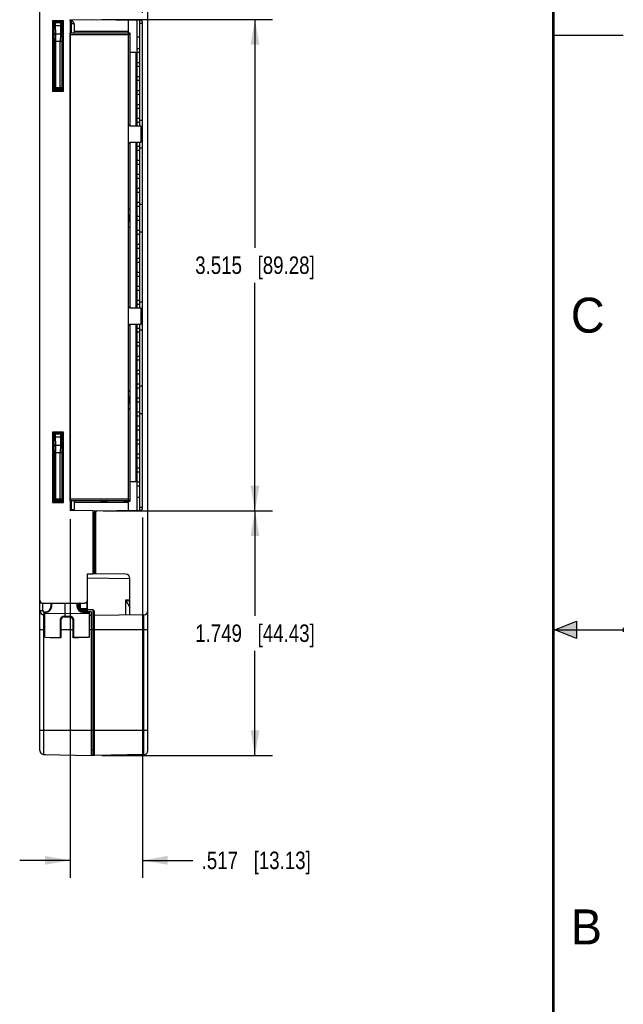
# Model space of a CAD drawing. Header units: inches. Extents: x 0 to 22, y 0 to 17.
# Tile 30 of 31: x 17.7 to 22, y 5.8 to 12.9. Entities that reach past the tile are written whole.
import ezdxf

# ---------------------------------------------------------------- set-up
doc = ezdxf.new("R2010")
doc.units = ezdxf.units.IN
doc.header["$LTSCALE"] = 1.21
doc.header["$MEASUREMENT"] = 0
doc.layers.get('0').update_dxf_attribs({"linetype": 'CONTINUOUS'})
for name, color, linetype in [('02___PRT_ALL_AXES', 7, 'CONTINUOUS'), ('DIMENSIONS', 7, 'CONTINUOUS'), ('ECAD_765624_01_417_284258_2_54M', 7, 'CONTINUOUS')]:
    doc.layers.add(name, color=color, linetype=linetype)
doc.styles.get("Standard").update_dxf_attribs({"font": 'txt', "width": 0.8})
doc.styles.add('TEXTSTYLE_2', font='txt')
doc.dimstyles.new('DIMSTYLE_1', dxfattribs={"dimtxt": 0.125, "dimasz": 0.18, "dimexe": 0.125, "dimexo": 0.0625, "dimgap": 0.0625, "dimtad": 0, "dimtih": 1, "dimtoh": 1, "dimdec": 3, "dimzin": 4, "dimdsep": 46, "dimtxsty": 'STANDARD', "dimblk": '_FILLED', "dimblk1": '_FILLED', "dimblk2": '_FILLED', "dimcen": 0.09, "dimadec": 0, "dimazin": 0, "dimtp": 0.001, "dimtm": 0.001, "dimtfac": 1, "dimtdec": 3, "dimtofl": 0, "dimtmove": 0, "dimatfit": 3, "dimldrblk": '_FILLED', "dimfxl": 1, "dimtolj": 1, "dimtzin": 4, "dimarcsym": 0})

# ---------------------------------------------------------------- blocks, each defined once
blk = doc.blocks.new('_FILLED')
at = {"color": 0, "linetype": 'BYBLOCK'}
blk.add_solid([(0, 0), (-1, 0.174), (-1, -0.174)], dxfattribs=at)
blk = doc.blocks.new('*D6')
at = {"layer": 'DIMENSIONS', "color": 2, "linetype": 'CONTINUOUS'}
for p, q in [((18.5616, 9.3034), (18.5616, 6.7259)), ((18.0446, 9.2903), (18.0446, 6.7259)), ((18.0446, 6.8509), (17.6846, 6.8509)), ((18.5616, 6.8509), (18.9226, 6.8509))]:
    blk.add_line(p, q, dxfattribs=at)
at = {"layer": 'DIMENSIONS', "color": 2, "linetype": 'CONTINUOUS', "xscale": 0.18, "yscale": 0.18, "zscale": 0.18}
blk.add_blockref('_FILLED', (18.0446, 6.8509), dxfattribs=at)
at = {"layer": 'DIMENSIONS', "color": 2, "linetype": 'CONTINUOUS', "xscale": 0.18, "yscale": 0.18, "zscale": 0.18, "rotation": 180}
blk.add_blockref('_FILLED', (18.5616, 6.8509), dxfattribs=at)
at = {"layer": 'DIMENSIONS', "color": 2, "linetype": 'CONTINUOUS', "insert": (18.9851, 6.9134), "char_height": 0.125, "width": 1.225, "attachment_point": 1, "line_spacing_factor": 0.9}
blk.add_mtext('.517{\\Ftxt.shx;\\W1.000000;\\H0.125000; }[13.13]', dxfattribs=at)
blk = doc.blocks.new('*D7')
at = {"layer": 'DIMENSIONS', "color": 2, "linetype": 'CONTINUOUS'}
for p, q in [((18.2711, 12.8649), (19.4916, 12.8649)), ((19.3666, 12.8649), (19.3666, 11.2325)), ((19.3666, 9.3501), (19.3666, 10.9825)), ((18.2811, 9.3501), (19.4916, 9.3501))]:
    blk.add_line(p, q, dxfattribs=at)
at = {"layer": 'DIMENSIONS', "color": 2, "linetype": 'CONTINUOUS', "xscale": 0.18, "yscale": 0.18, "zscale": 0.18}
for p, rotation in [((19.3666, 12.8649), 90), ((19.3666, 9.3501), 270)]:
    blk.add_blockref('_FILLED', p, dxfattribs=dict(at, rotation=rotation))
at = {"layer": 'DIMENSIONS', "color": 2, "linetype": 'CONTINUOUS', "insert": (19.3666, 11.17), "char_height": 0.125, "width": 1.325, "attachment_point": 2, "line_spacing_factor": 0.9}
blk.add_mtext('3.515{\\Ftxt.shx;\\W1.000000;\\H0.125000; }[89.28]', dxfattribs=at)
blk = doc.blocks.new('*D8')
at = {"layer": 'DIMENSIONS', "color": 2, "linetype": 'CONTINUOUS'}
for p, q in [((18.2811, 9.3501), (19.4916, 9.3501)), ((19.3666, 9.3501), (19.3666, 8.6005)), ((19.3666, 7.6009), (19.3666, 8.3505)), ((18.2711, 7.6009), (19.4916, 7.6009))]:
    blk.add_line(p, q, dxfattribs=at)
at = {"layer": 'DIMENSIONS', "color": 2, "linetype": 'CONTINUOUS', "xscale": 0.18, "yscale": 0.18, "zscale": 0.18}
for p, rotation in [((19.3666, 9.3501), 90), ((19.3666, 7.6009), 270)]:
    blk.add_blockref('_FILLED', p, dxfattribs=dict(at, rotation=rotation))
at = {"layer": 'DIMENSIONS', "color": 2, "linetype": 'CONTINUOUS', "insert": (19.3666, 8.538), "char_height": 0.125, "width": 1.325, "attachment_point": 2, "line_spacing_factor": 0.9}
blk.add_mtext('1.749{\\Ftxt.shx;\\W1.000000;\\H0.125000; }[44.43]', dxfattribs=at)
blk = doc.blocks.new('*D11')
at = {"layer": 'DIMENSIONS', "color": 2, "linetype": 'CONTINUOUS'}
for p, q in [((18.5616, 12.9114), (18.5616, 14.4929)), ((18.6016, 13.6441), (18.6016, 14.4929)), ((18.5616, 14.3679), (18.2016, 14.3679)), ((18.6016, 14.3679), (18.9926, 14.3679))]:
    blk.add_line(p, q, dxfattribs=at)
at = {"layer": 'DIMENSIONS', "color": 2, "linetype": 'CONTINUOUS', "xscale": 0.18, "yscale": 0.18, "zscale": 0.18}
blk.add_blockref('_FILLED', (18.5616, 14.3679), dxfattribs=at)
at = {"layer": 'DIMENSIONS', "color": 2, "linetype": 'CONTINUOUS', "xscale": 0.18, "yscale": 0.18, "zscale": 0.18, "rotation": 180}
blk.add_blockref('_FILLED', (18.6016, 14.3679), dxfattribs=at)
at = {"layer": 'DIMENSIONS', "color": 2, "linetype": 'CONTINUOUS', "insert": (19.0551, 14.4304), "char_height": 0.125, "width": 1.125, "attachment_point": 1, "line_spacing_factor": 0.9}
blk.add_mtext('.040{\\Ftxt.shx;\\W1.000000;\\H0.125000; }[1.02]', dxfattribs=at)

msp = doc.modelspace()

# ---------------------------------------------------------------- hatches: boundary and pattern name
at = {"linetype": 'CONTINUOUS'}
msp.add_hatch(color=2, dxfattribs=at).paths.add_polyline_path([(21.6663, 8.5625), (21.6663, 8.4375), (21.51, 8.5)])

# ---------------------------------------------------------------- linework, layer by layer
at = {"color": 7, "linetype": 'CONTINUOUS'}
for p, q in [((17.8286, 7.637), (17.8286, 13.5818)), ((18.6016, 7.6373), (18.6016, 13.5816)), ((17.9187, 12.8563), (17.9187, 12.3521)), ((17.9985, 12.8563), (17.9187, 12.8563)), ((17.9287, 12.8363), (17.9187, 12.8563)), ((17.9387, 12.8463), (17.9187, 12.8563)), ((17.9287, 12.8363), (17.9287, 12.3721)), ((17.9304, 12.8329), (17.9287, 12.8363)), ((17.9404, 12.8429), (17.9387, 12.8463)), ((17.9785, 12.8463), (17.9387, 12.8463)), ((17.9404, 12.8429), (17.9768, 12.8429)), ((17.9421, 12.7628), (17.9411, 12.8212)), ((17.9411, 12.8212), (17.9761, 12.8212)), ((17.9761, 12.8212), (17.9751, 12.7628)), ((17.9785, 12.8463), (17.9768, 12.8429)), ((17.9985, 12.8563), (17.9785, 12.8463)), ((17.9885, 12.8363), (17.9868, 12.8329)), ((17.9985, 12.8563), (17.9885, 12.8363)), ((17.9885, 12.3721), (17.9885, 12.8363)), ((17.9985, 12.3521), (17.9985, 12.8563)), ((18.0446, 12.8621), (18.1986, 12.8647)), ((18.0446, 12.8621), (18.0446, 9.3528)), ((18.0536, 12.8534), (18.0446, 12.8534)), ((18.0736, 12.8334), (18.0446, 12.8334)), ((18.0532, 12.8334), (18.0532, 12.7679)), ((18.0534, 12.8488), (18.0533, 12.8394)), ((18.0536, 12.8534), (18.0534, 12.8488)), ((18.0543, 12.8534), (18.0536, 12.8534)), ((18.0736, 12.8334), (18.0736, 12.7679)), ((18.1986, 12.8651), (18.5518, 12.8589)), ((18.5246, 12.1009), (18.5246, 12.8594)), ((18.5426, 12.1009), (18.5426, 12.8591)), ((18.5426, 12.8389), (18.5616, 12.8389)), ((18.5616, 9.3659), (18.5616, 12.8489)), ((17.9321, 12.7539), (17.9311, 12.8122)), ((17.9323, 12.7094), (17.9321, 12.7539)), ((17.9421, 12.7628), (17.9751, 12.7628)), ((17.9423, 12.7094), (17.9421, 12.7628)), ((17.9751, 12.7628), (17.9748, 12.7094)), ((17.9851, 12.7539), (17.9848, 12.7094)), ((17.9861, 12.8122), (17.9851, 12.7539)), ((18.4626, 12.7541), (18.4744, 12.7659)), ((18.4744, 12.7659), (18.4626, 12.7659)), ((18.4744, 12.1009), (18.4744, 12.7659)), ((17.9323, 12.3794), (17.9323, 12.7094)), ((17.9323, 12.7094), (17.9848, 12.7094)), ((17.9423, 12.3694), (17.9423, 12.7094)), ((17.9748, 12.3694), (17.9748, 12.7094)), ((17.9848, 12.7094), (17.9848, 12.3794)), ((18.5426, 12.7386), (18.5246, 12.7386)), ((18.5138, 12.6281), (18.4744, 12.6281)), ((18.5138, 12.6281), (18.5138, 12.1009)), ((18.5426, 12.6555), (18.5246, 12.6555)), ((18.5246, 12.6299), (18.5426, 12.6299)), ((18.5426, 12.5555), (18.5246, 12.5555)), ((18.5246, 12.5299), (18.5426, 12.5299)), ((18.5426, 12.4555), (18.5246, 12.4555)), ((18.5246, 12.4299), (18.5426, 12.4299)), ((17.9187, 12.3521), (17.9287, 12.3721)), ((17.9187, 12.3521), (17.9387, 12.3621)), ((17.9187, 12.3521), (17.9985, 12.3521)), ((17.9287, 12.3721), (17.9323, 12.3794)), ((17.9323, 12.3793), (17.9323, 12.3794)), ((17.9323, 12.3794), (17.9848, 12.3794)), ((17.9327, 12.3768), (17.9323, 12.3793)), ((17.9337, 12.3744), (17.9327, 12.3768)), ((17.9387, 12.3621), (17.942, 12.3688)), ((17.9387, 12.3621), (17.9785, 12.3621)), ((17.9423, 12.3694), (17.9405, 12.3696)), ((17.9423, 12.3694), (17.9748, 12.3694)), ((17.9748, 12.3694), (17.9785, 12.3621)), ((17.9785, 12.3621), (17.9985, 12.3521)), ((17.9848, 12.3794), (17.9885, 12.3721)), ((17.9885, 12.3721), (17.9985, 12.3521)), ((18.5426, 12.3555), (18.5246, 12.3555)), ((18.5246, 12.3299), (18.5426, 12.3299)), ((18.5426, 12.2555), (18.5246, 12.2555)), ((18.5246, 12.2299), (18.5426, 12.2299)), ((18.0446, 12.1489), (18.0456, 12.1489)), ((18.0446, 12.1289), (18.0456, 12.1289)), ((18.5426, 12.1555), (18.5246, 12.1555)), ((18.5246, 12.1299), (18.5426, 12.1299)), ((18.5616, 12.1419), (18.5426, 12.1419)), ((18.0446, 12.1089), (18.0456, 12.1089)), ((18.4734, 12.1009), (18.4626, 12.1117)), ((18.5525, 12.1009), (18.4734, 12.1009)), ((18.5525, 11.9863), (18.5525, 12.1009)), ((18.0446, 11.9799), (18.0456, 11.9799)), ((18.4744, 11.9864), (18.4626, 11.9745)), ((18.4626, 11.9755), (18.4734, 11.9863)), ((18.4734, 11.9863), (18.5525, 11.9863)), ((18.4744, 11.3864), (18.4744, 11.9864)), ((18.5138, 11.9863), (18.5138, 10.8009)), ((18.5246, 10.8009), (18.5246, 11.9863)), ((18.5426, 10.8009), (18.5426, 11.9863)), ((18.0456, 11.9599), (18.0446, 11.9599)), ((18.0456, 11.9399), (18.0446, 11.9399)), ((18.5426, 11.9555), (18.5246, 11.9555)), ((18.5246, 11.9299), (18.5426, 11.9299)), ((18.5616, 11.9439), (18.5426, 11.9439)), ((18.5426, 11.8555), (18.5246, 11.8555)), ((18.5246, 11.8299), (18.5426, 11.8299)), ((18.5426, 11.7555), (18.5246, 11.7555)), ((18.5246, 11.7299), (18.5426, 11.7299)), ((18.5426, 11.6555), (18.5246, 11.6555)), ((18.5246, 11.6299), (18.5426, 11.6299)), ((18.5426, 11.5555), (18.5246, 11.5555)), ((18.0446, 11.5484), (18.0456, 11.5484)), ((18.0446, 11.5284), (18.0456, 11.5284)), ((18.0446, 11.5084), (18.0456, 11.5084)), ((18.4626, 11.5108), (18.4744, 11.499)), ((18.5246, 11.5299), (18.5426, 11.5299)), ((18.5616, 11.5419), (18.5426, 11.5419)), ((18.4705, 11.4639), (18.4626, 11.4685)), ((18.4626, 11.4168), (18.4705, 11.4214)), ((18.4705, 11.4214), (18.4705, 11.4639)), ((18.5426, 11.4555), (18.5246, 11.4555)), ((18.5246, 11.4299), (18.5426, 11.4299)), ((18.0446, 11.3799), (18.0456, 11.3799)), ((18.0456, 11.3599), (18.0446, 11.3599)), ((18.0456, 11.3399), (18.0446, 11.3399)), ((18.4744, 11.3864), (18.4626, 11.3745)), ((18.4744, 10.8009), (18.4744, 11.3864)), ((18.5426, 11.3555), (18.5246, 11.3555)), ((18.5616, 11.3439), (18.5426, 11.3439)), ((18.5246, 11.3299), (18.5426, 11.3299)), ((18.5426, 11.2555), (18.5246, 11.2555)), ((18.5246, 11.2299), (18.5426, 11.2299)), ((18.5426, 11.1555), (18.5246, 11.1555)), ((18.5246, 11.1299), (18.5426, 11.1299)), ((18.5426, 11.0555), (18.5246, 11.0555)), ((18.5246, 11.0299), (18.5426, 11.0299)), ((18.5426, 10.9555), (18.5246, 10.9555)), ((18.5246, 10.9299), (18.5426, 10.9299)), ((18.0446, 10.8489), (18.0456, 10.8489)), ((18.5426, 10.8555), (18.5246, 10.8555)), ((18.0446, 10.8289), (18.0456, 10.8289)), ((18.0446, 10.8089), (18.0456, 10.8089)), ((18.4734, 10.8009), (18.4626, 10.8117)), ((18.5525, 10.8009), (18.4734, 10.8009)), ((18.5246, 10.8299), (18.5426, 10.8299)), ((18.5616, 10.8419), (18.5426, 10.8419)), ((18.5525, 10.6863), (18.5525, 10.8009)), ((18.0446, 10.6799), (18.0456, 10.6799)), ((18.0456, 10.6599), (18.0446, 10.6599)), ((18.0456, 10.6399), (18.0446, 10.6399)), ((18.4626, 10.6745), (18.4744, 10.6864)), ((18.4626, 10.6755), (18.4734, 10.6863)), ((18.4734, 10.6863), (18.5525, 10.6863)), ((18.4744, 10.0864), (18.4744, 10.6864)), ((18.5138, 10.6863), (18.5138, 9.5572)), ((18.5246, 9.3554), (18.5246, 10.6863)), ((18.5426, 10.6555), (18.5246, 10.6555)), ((18.5426, 9.3557), (18.5426, 10.6863)), ((18.5616, 10.6439), (18.5426, 10.6439)), ((18.5246, 10.6299), (18.5426, 10.6299)), ((18.5426, 10.5555), (18.5246, 10.5555)), ((18.5246, 10.5299), (18.5426, 10.5299)), ((18.5426, 10.4555), (18.5246, 10.4555)), ((18.5246, 10.4299), (18.5426, 10.4299)), ((18.5426, 10.3555), (18.5246, 10.3555)), ((18.5246, 10.3299), (18.5426, 10.3299)), ((18.0446, 10.2489), (18.0456, 10.2489)), ((18.0446, 10.2289), (18.0456, 10.2289)), ((18.5426, 10.2555), (18.5246, 10.2555)), ((18.5246, 10.2299), (18.5426, 10.2299)), ((18.5616, 10.2419), (18.5426, 10.2419)), ((18.0446, 10.2089), (18.0456, 10.2089)), ((18.4744, 10.199), (18.4626, 10.2108)), ((18.4705, 10.1639), (18.4626, 10.1685)), ((18.4705, 10.1214), (18.4705, 10.1639)), ((18.5426, 10.1555), (18.5246, 10.1555)), ((18.0446, 10.0799), (18.0456, 10.0799)), ((18.4626, 10.1168), (18.4705, 10.1214)), ((18.4626, 10.0745), (18.4744, 10.0864)), ((18.4744, 9.4194), (18.4744, 10.0864)), ((18.5246, 10.1299), (18.5426, 10.1299)), ((18.0456, 10.0599), (18.0446, 10.0599)), ((18.0456, 10.0399), (18.0446, 10.0399)), ((18.5426, 10.0555), (18.5246, 10.0555)), ((18.5246, 10.0299), (18.5426, 10.0299)), ((18.5616, 10.0439), (18.5426, 10.0439)), ((18.5426, 9.9555), (18.5246, 9.9555)), ((18.5246, 9.9299), (18.5426, 9.9299)), ((17.9985, 9.9143), (17.9187, 9.9143)), ((17.9187, 9.9143), (17.9187, 9.4101)), ((17.9387, 9.9043), (17.9187, 9.9143)), ((17.9287, 9.8943), (17.9187, 9.9143)), ((17.9304, 9.8909), (17.9287, 9.8943)), ((17.9287, 9.8943), (17.9287, 9.4301)), ((17.9321, 9.8119), (17.9311, 9.8702)), ((17.9785, 9.9043), (17.9387, 9.9043)), ((17.9404, 9.9009), (17.9387, 9.9043)), ((17.9404, 9.9009), (17.9768, 9.9009)), ((17.9411, 9.8792), (17.9761, 9.8792)), ((17.9421, 9.8208), (17.9411, 9.8792)), ((17.9761, 9.8792), (17.9751, 9.8208)), ((17.9785, 9.9043), (17.9768, 9.9009)), ((17.9985, 9.9143), (17.9785, 9.9043)), ((17.9861, 9.8702), (17.9851, 9.8119)), ((17.9885, 9.8943), (17.9868, 9.8909)), ((17.9985, 9.9143), (17.9885, 9.8943)), ((17.9885, 9.4301), (17.9885, 9.8943)), ((17.9985, 9.4101), (17.9985, 9.9143)), ((17.9323, 9.7674), (17.9321, 9.8119)), ((17.9421, 9.8208), (17.9751, 9.8208)), ((17.9423, 9.7674), (17.9421, 9.8208)), ((17.9751, 9.8208), (17.9748, 9.7674)), ((17.9851, 9.8119), (17.9848, 9.7674)), ((18.5426, 9.8555), (18.5246, 9.8555)), ((18.5246, 9.8299), (18.5426, 9.8299)), ((17.9323, 9.7674), (17.9848, 9.7674)), ((17.9323, 9.4374), (17.9323, 9.7674)), ((17.9423, 9.4274), (17.9423, 9.7674)), ((17.9748, 9.4274), (17.9748, 9.7674)), ((17.9848, 9.7674), (17.9848, 9.4374)), ((18.5426, 9.7555), (18.5246, 9.7555)), ((18.5246, 9.7299), (18.5426, 9.7299)), ((18.5426, 9.6555), (18.5246, 9.6555)), ((18.5246, 9.6299), (18.5426, 9.6299)), ((18.5138, 9.5572), (18.4744, 9.5572)), ((18.5426, 9.5555), (18.5246, 9.5555)), ((18.5246, 9.5299), (18.5426, 9.5299)), ((17.9287, 9.4301), (17.9323, 9.4374)), ((17.9323, 9.4374), (17.9848, 9.4374)), ((17.9323, 9.4373), (17.9323, 9.4374)), ((17.9327, 9.4348), (17.9323, 9.4373)), ((17.9848, 9.4374), (17.9885, 9.4301)), ((18.5426, 9.4472), (18.5246, 9.4472)), ((17.9187, 9.4101), (17.9287, 9.4301)), ((17.9187, 9.4101), (17.9387, 9.4201)), ((17.9187, 9.4101), (17.9985, 9.4101)), ((17.9337, 9.4324), (17.9327, 9.4348)), ((17.9387, 9.4201), (17.942, 9.4268)), ((17.9387, 9.4201), (17.9785, 9.4201)), ((17.9423, 9.4274), (17.9405, 9.4276)), ((17.9423, 9.4274), (17.9748, 9.4274)), ((17.9748, 9.4274), (17.9785, 9.4201)), ((17.9785, 9.4201), (17.9985, 9.4101)), ((17.9885, 9.4301), (17.9985, 9.4101)), ((18.0532, 9.4214), (18.0532, 9.3604)), ((18.0736, 9.4214), (18.0736, 9.3604)), ((18.2638, 9.4214), (18.2638, 9.4194)), ((18.2638, 9.4194), (18.2658, 9.4214)), ((18.2638, 9.4194), (18.311, 9.4194)), ((18.311, 9.4214), (18.311, 9.4194)), ((18.4272, 9.4194), (18.4272, 9.4214)), ((18.4272, 9.4194), (18.4744, 9.4194)), ((18.4626, 9.4312), (18.4744, 9.4194)), ((18.5426, 9.3759), (18.5616, 9.3759)), ((18.0446, 9.3604), (18.0736, 9.3604)), ((18.2086, 9.3499), (18.0446, 9.3528)), ((18.0533, 9.3535), (18.0533, 9.3526)), ((18.2086, 9.3499), (18.5518, 9.3559)), ((18.2086, 9.3499), (18.2086, 8.9009)), ((18.2086, 9.3399), (18.2187, 9.3401)), ((18.2186, 9.3501), (18.2187, 9.3401)), ((18.2187, 9.3401), (18.2286, 9.3404)), ((18.2187, 8.9007), (18.2187, 9.3401)), ((18.2286, 8.9006), (18.2286, 9.3404)), ((18.1686, 8.9002), (18.2086, 8.9009)), ((18.1686, 8.6451), (18.1686, 8.9002)), ((18.4431, 8.8968), (18.2086, 8.9009)), ((18.1686, 8.8716), (18.4726, 8.8663)), ((18.4726, 8.6055), (18.4726, 8.8668)), ((17.8486, 8.6909), (18.1486, 8.6909)), ((17.8489, 8.637), (17.8489, 8.6909)), ((17.9086, 8.6679), (17.9086, 8.6909)), ((17.9086, 8.6679), (17.909, 8.6682)), ((17.9135, 8.6688), (17.9135, 8.6909)), ((18.0086, 8.5979), (18.0086, 8.6909)), ((18.0937, 8.6909), (18.0937, 8.6688)), ((18.0986, 8.6679), (18.0982, 8.6682)), ((18.0986, 8.6909), (18.0986, 8.6679)), ((18.1086, 8.6426), (18.1086, 8.6912)), ((18.1114, 8.6903), (18.1093, 8.6897)), ((18.1184, 8.6508), (18.1184, 8.6908)), ((18.1635, 8.691), (18.1486, 8.6909)), ((18.1635, 8.6977), (18.1635, 8.6501)), ((18.4431, 8.715), (18.4726, 8.7155)), ((18.4431, 8.605), (18.4431, 8.715)), ((18.4431, 8.715), (18.4665, 8.7036)), ((18.4665, 8.7036), (18.4726, 8.7006)), ((17.8286, 8.637), (17.8489, 8.637)), ((17.8636, 8.6069), (17.8581, 8.607)), ((17.8581, 7.6063), (17.8581, 8.607)), ((17.8636, 8.6269), (17.8588, 8.627)), ((17.8636, 8.6279), (17.8686, 8.6279)), ((17.8636, 8.4462), (17.8636, 8.6279)), ((17.8636, 8.6238), (17.8685, 8.6238)), ((17.8636, 8.6175), (18.0086, 8.618)), ((17.8686, 8.6276), (17.8685, 8.6238)), ((17.8686, 8.6279), (17.8686, 8.6276)), ((18.0015, 8.5979), (18.0086, 8.5979)), ((18.0015, 8.5979), (18.0016, 8.5927)), ((18.0016, 8.5927), (18.0436, 8.5927)), ((18.0086, 8.618), (18.1816, 8.6174)), ((18.0086, 8.5979), (18.0437, 8.5979)), ((18.0086, 8.5927), (18.0086, 8.5979)), ((18.0437, 8.5979), (18.0436, 8.5927)), ((18.1086, 8.6509), (18.1184, 8.6508)), ((18.109, 8.641), (18.1086, 8.6426)), ((18.1635, 8.6501), (18.1184, 8.6508)), ((18.1184, 8.6413), (18.1184, 8.6508)), ((18.1184, 8.6409), (18.1184, 8.6413)), ((18.1635, 8.6401), (18.1184, 8.6409)), ((18.1184, 8.6336), (18.1184, 8.6409)), ((18.1184, 8.6358), (18.1586, 8.6353)), ((18.1203, 8.6326), (18.1888, 8.6314)), ((18.1386, 8.6279), (18.1816, 8.6279)), ((18.1386, 8.6279), (18.1386, 8.6276)), ((18.1386, 8.6276), (18.1387, 8.6238)), ((18.1387, 8.6238), (18.1816, 8.6238)), ((18.1586, 8.6319), (18.1586, 8.6401)), ((18.1686, 8.6501), (18.1635, 8.6501)), ((18.1635, 8.6501), (18.1635, 8.6401)), ((18.2087, 8.6415), (18.1685, 8.6418)), ((18.1685, 8.6317), (18.1685, 8.6418)), ((18.1816, 8.6279), (18.1816, 8.4468)), ((18.1986, 8.6011), (18.1816, 8.6014)), ((18.1986, 7.6011), (18.1986, 8.6214)), ((18.2087, 7.6415), (18.2087, 8.6415)), ((18.2186, 7.6011), (18.2186, 8.6315)), ((18.5721, 8.6073), (18.2186, 8.6011)), ((18.5721, 7.6073), (18.5721, 8.6073)), ((17.9765, 8.444), (17.9765, 8.572)), ((17.9816, 8.4489), (17.9816, 8.5727)), ((18.0636, 8.5727), (18.0636, 8.4495)), ((18.0687, 8.572), (18.0687, 8.4446)), ((17.8286, 8.5009), (17.8636, 8.5009)), ((17.9816, 8.5009), (18.0636, 8.5009)), ((18.1816, 8.5009), (18.6016, 8.5009)), ((17.8636, 8.4463), (17.9765, 8.444)), ((17.9765, 8.444), (17.9765, 8.444)), ((18.1816, 8.4469), (18.0687, 8.4446)), ((18.0687, 8.4446), (18.0687, 8.4445)), ((17.8286, 7.7809), (18.6016, 7.7809)), ((17.8581, 7.607), (18.1986, 7.6011)), ((17.8686, 7.6061), (17.8583, 7.6063)), ((17.8686, 7.6069), (17.8686, 7.6061)), ((18.1986, 7.6416), (18.2087, 7.6415)), ((18.2087, 7.6388), (18.1986, 7.6389)), ((18.1987, 7.606), (18.2087, 7.6058)), ((18.2086, 7.6009), (18.2086, 7.6058)), ((18.2149, 7.6388), (18.2087, 7.6388)), ((18.2087, 7.6058), (18.2087, 7.6388)), ((18.2136, 7.6061), (18.2087, 7.6058)), ((18.5721, 7.6073), (18.2186, 7.6011)), ((18.2086, 7.6009), (18.1986, 7.6011)), ((18.2187, 7.6011), (18.2086, 7.6009))]:
    msp.add_line(p, q, dxfattribs=at)
at = {"color": 2, "linetype": 'CONTINUOUS'}
for p, q in [((22, 12.75), (21.5, 12.75)), ((21.51, 8.5), (21.6663, 8.5625)), ((21.6663, 8.5625), (21.6663, 8.4375)), ((21.51, 8.5), (22, 8.5)), ((21.6663, 8.4375), (21.51, 8.5)), ((22, 8.515), (22, 8.485))]:
    msp.add_line(p, q, dxfattribs=at)
at = {"color": 7, "linetype": 'CONTINUOUS', "const_width": 0.02}
msp.add_lwpolyline([(21.5, 0.5), (21.5, 16.5)], dxfattribs=at)
at = {"color": 7, "linetype": 'CONTINUOUS'}
for points in [[(17.8636, 8.4462), (17.9003, 8.4455), (17.939, 8.4447), (17.9765, 8.444)], [(18.0687, 8.4445), (18.1062, 8.4453), (18.1448, 8.4461), (18.1816, 8.4468)]]:
    msp.add_lwpolyline(points, dxfattribs=at)
for centre, radius, start, end in [((19.1438, 12.8335), 1.0906, 179.69032, 180.00441), ((18.0536, 12.8334), 0.02, 0, 88.0003), ((18.5516, 12.8489), 0.01, 0, 89), ((17.9423, 12.3794), 0.00997, 210.31989, 225.54194), ((17.9423, 12.3794), 0.00998, 225.54059, 240.7301), ((17.9423, 9.4374), 0.00997, 210.31989, 225.54194), ((17.9423, 9.4374), 0.00998, 225.54059, 240.7301), ((18.5516, 9.3659), 0.01, 271, 360), ((19.1525, 9.3604), 1.0992, 179.99827, 180.3603), ((18.0536, 9.3604), 0.02, 335.92157, 360), ((18.2386, 9.3404), 0.01, 91, 180), ((18.4426, 8.8668), 0.03, 0, 89), ((17.8486, 8.7109), 0.02, 180, 270), ((17.8685, 8.6688), 0.045, 270.00001, 359.99999), ((17.8686, 8.6679), 0.04, 270, 360), ((18.1387, 8.6688), 0.045, 180.00001, 269.99999), ((18.1386, 8.6679), 0.04, 180, 270), ((18.1486, 8.7109), 0.02, 270, 360), ((11.0359, 4.9459), 8.311, 26.74278, 26.96915), ((17.8586, 8.637), 0.03, 180.00121, 269), ((17.8589, 8.637), 0.01, 180.00094, 268.99906), ((18.0016, 8.5727), 0.02, 89.99719, 180), ((18.0436, 8.5727), 0.02, 359.99722, 90.00657), ((18.1186, 8.6509), 0.01, 180, 269), ((18.1186, 8.6426), 0.01, 180, 188.08092), ((18.1586, 8.6219), 0.01, 38.32602, 89), ((18.1636, 8.6451), 0.005, 269, 360), ((18.1686, 8.6518), 0.01, 263.12585, 269.5), ((18.1636, 8.6452), 0.005, 337.24875, 359.99798), ((18.1886, 8.6214), 0.01, 0, 89), ((18.2086, 8.6315), 0.01, 0, 89.5), ((18.5716, 8.6373), 0.03, 271, 360), ((17.9766, 8.449), 0.00503, 268.92245, 291.25493), ((17.9766, 8.4491), 0.00506, 269.03136, 282.62902), ((17.9766, 8.449), 0.00503, 282.60558, 286.58876), ((17.9766, 8.449), 0.00502, 286.60075, 298.93982), ((17.9766, 8.4489), 0.005, 291.33791, 359.99516), ((17.9766, 8.449), 0.005, 298.93863, 308.52422), ((17.9766, 8.449), 0.00501, 308.53866, 318.78578), ((17.9767, 8.449), 0.00493, 318.78521, 331.50302), ((17.9767, 8.449), 0.00493, 331.49699, 339.31636), ((17.9767, 8.449), 0.00492, 339.35888, 359.95334), ((18.0686, 8.4495), 0.005, 180.00001, 271.15862), ((17.8586, 7.637), 0.03, 180, 269), ((17.0857, 7.647), 1.123, 359.58348, 359.72071), ((18.2086, 7.6315), 0.01, 0, 89.5), ((18.5716, 7.6373), 0.03, 271, 360)]:
    msp.add_arc(centre, radius, start, end, dxfattribs=at)
for points, knots in [([(17.9287, 12.8363), (17.9287, 12.8376), (17.9291, 12.8396), (17.9303, 12.8419), (17.9316, 12.8434), (17.9331, 12.8447), (17.9354, 12.8459), (17.9374, 12.8463), (17.9387, 12.8463)], [0, 0, 0, 0, 0.249136, 0.374733, 0.500019, 0.625302, 0.750891, 1, 1, 1, 1]), ([(17.9304, 12.8329), (17.9304, 12.8342), (17.9308, 12.8362), (17.932, 12.8385), (17.9333, 12.84), (17.9348, 12.8413), (17.9371, 12.8425), (17.9391, 12.8429), (17.9404, 12.8429)], [0, 0, 0, 0, 0.249109, 0.374698, 0.499981, 0.625268, 0.750864, 1, 1, 1, 1]), ([(17.9311, 12.8122), (17.9311, 12.8138), (17.931, 12.8167), (17.9309, 12.8207), (17.9308, 12.8242), (17.9308, 12.8267), (17.9307, 12.8285), (17.9307, 12.8296), (17.9306, 12.8305), (17.9306, 12.8313), (17.9305, 12.8319), (17.9305, 12.8324), (17.9304, 12.8327), (17.9304, 12.8329), (17.9304, 12.8329)], [0, 0, 0, 0, 0.222966, 0.419126, 0.587667, 0.727942, 0.78736, 0.839571, 0.884532, 0.922209, 0.952591, 0.975667, 0.991446, 1, 1, 1, 1]), ([(17.9311, 12.8122), (17.9311, 12.8134), (17.9315, 12.8152), (17.9328, 12.8172), (17.934, 12.8186), (17.9355, 12.8197), (17.9373, 12.8205), (17.9392, 12.821), (17.9405, 12.8211), (17.9411, 12.8212)], [0, 0, 0, 0, 0.235434, 0.356968, 0.480908, 0.607642, 0.73721, 0.868644, 1, 1, 1, 1]), ([(17.9411, 12.8212), (17.9411, 12.8228), (17.941, 12.8258), (17.9409, 12.8301), (17.9408, 12.8337), (17.9408, 12.8364), (17.9407, 12.8383), (17.9407, 12.8394), (17.9406, 12.8404), (17.9406, 12.8412), (17.9405, 12.8418), (17.9405, 12.8423), (17.9404, 12.8427), (17.9404, 12.8429), (17.9404, 12.8429)], [0, 0, 0, 0, 0.222998, 0.419164, 0.587702, 0.727977, 0.787395, 0.839609, 0.884574, 0.922256, 0.95264, 0.975714, 0.99148, 1, 1, 1, 1]), ([(17.9768, 12.8429), (17.9768, 12.8429), (17.9767, 12.8427), (17.9767, 12.8423), (17.9766, 12.8418), (17.9766, 12.8412), (17.9766, 12.8404), (17.9765, 12.8394), (17.9765, 12.8383), (17.9764, 12.8364), (17.9763, 12.8337), (17.9762, 12.8301), (17.9761, 12.8258), (17.9761, 12.8228), (17.9761, 12.8212)], [0, 0, 0, 0, 0.00852, 0.024286, 0.04736, 0.077744, 0.115426, 0.160391, 0.212605, 0.272023, 0.412298, 0.580836, 0.777002, 1, 1, 1, 1]), ([(17.9861, 12.8122), (17.9861, 12.8134), (17.9856, 12.8152), (17.9844, 12.8172), (17.9832, 12.8186), (17.9816, 12.8197), (17.9799, 12.8205), (17.978, 12.821), (17.9767, 12.8211), (17.9761, 12.8212)], [0, 0, 0, 0, 0.235434, 0.356969, 0.480908, 0.607643, 0.73721, 0.868644, 1, 1, 1, 1]), ([(17.9868, 12.8329), (17.9868, 12.8342), (17.9864, 12.8362), (17.9852, 12.8385), (17.9839, 12.84), (17.9824, 12.8413), (17.9801, 12.8425), (17.9781, 12.8429), (17.9768, 12.8429)], [0, 0, 0, 0, 0.249109, 0.374697, 0.499981, 0.625267, 0.750864, 1, 1, 1, 1]), ([(17.9885, 12.8363), (17.9885, 12.8376), (17.9881, 12.8396), (17.9869, 12.8419), (17.9856, 12.8434), (17.9841, 12.8447), (17.9818, 12.8459), (17.9798, 12.8463), (17.9785, 12.8463)], [0, 0, 0, 0, 0.249137, 0.374733, 0.50002, 0.625305, 0.750894, 1, 1, 1, 1]), ([(17.9868, 12.8329), (17.9868, 12.8329), (17.9867, 12.8327), (17.9867, 12.8324), (17.9866, 12.8319), (17.9866, 12.8313), (17.9866, 12.8305), (17.9865, 12.8296), (17.9865, 12.8285), (17.9864, 12.8267), (17.9863, 12.8242), (17.9862, 12.8207), (17.9861, 12.8167), (17.9861, 12.8138), (17.9861, 12.8122)], [0, 0, 0, 0, 0.008554, 0.024333, 0.047409, 0.077791, 0.115468, 0.160429, 0.21264, 0.272058, 0.412333, 0.580874, 0.777034, 1, 1, 1, 1]), ([(17.9321, 12.7539), (17.9321, 12.7551), (17.9325, 12.7569), (17.9338, 12.7589), (17.935, 12.7603), (17.9365, 12.7614), (17.9383, 12.7622), (17.9402, 12.7627), (17.9415, 12.7628), (17.9421, 12.7628)], [0, 0, 0, 0, 0.235434, 0.356969, 0.480908, 0.607643, 0.73721, 0.868644, 1, 1, 1, 1]), ([(17.9851, 12.7539), (17.9851, 12.7551), (17.9846, 12.7569), (17.9834, 12.7589), (17.9822, 12.7603), (17.9806, 12.7614), (17.9789, 12.7622), (17.977, 12.7627), (17.9757, 12.7628), (17.9751, 12.7628)], [0, 0, 0, 0, 0.235434, 0.356968, 0.480908, 0.607642, 0.73721, 0.868644, 1, 1, 1, 1]), ([(17.9287, 12.3721), (17.9287, 12.3704), (17.9294, 12.3677), (17.9315, 12.3649), (17.9329, 12.3639), (17.9337, 12.3634)], [0, 0, 0, 0, 0.497839, 0.748923, 1, 1, 1, 1]), ([(17.9337, 12.3634), (17.9344, 12.363), (17.9361, 12.3623), (17.9378, 12.3621), (17.9387, 12.3621)], [0, 0, 0, 0, 0.501661, 1, 1, 1, 1]), ([(17.9848, 12.3794), (17.9848, 12.3781), (17.9844, 12.3761), (17.9832, 12.3738), (17.9819, 12.3723), (17.9804, 12.3711), (17.9781, 12.3698), (17.9761, 12.3694), (17.9748, 12.3694)], [0, 0, 0, 0, 0.249109, 0.374698, 0.499981, 0.625268, 0.750864, 1, 1, 1, 1]), ([(17.9885, 12.3721), (17.9885, 12.3708), (17.9881, 12.3688), (17.9869, 12.3665), (17.9856, 12.365), (17.9841, 12.3637), (17.9818, 12.3625), (17.9798, 12.3621), (17.9785, 12.3621)], [0, 0, 0, 0, 0.249136, 0.374733, 0.500019, 0.625302, 0.750891, 1, 1, 1, 1]), ([(17.9287, 9.8943), (17.9287, 9.8956), (17.9291, 9.8976), (17.9303, 9.8999), (17.9316, 9.9014), (17.9331, 9.9027), (17.9354, 9.9039), (17.9374, 9.9043), (17.9387, 9.9043)], [0, 0, 0, 0, 0.249136, 0.374733, 0.500019, 0.625302, 0.750891, 1, 1, 1, 1]), ([(17.9304, 9.8909), (17.9304, 9.8922), (17.9308, 9.8942), (17.932, 9.8965), (17.9333, 9.898), (17.9348, 9.8993), (17.9371, 9.9005), (17.9391, 9.9009), (17.9404, 9.9009)], [0, 0, 0, 0, 0.249109, 0.374698, 0.499981, 0.625268, 0.750864, 1, 1, 1, 1]), ([(17.9311, 9.8702), (17.9311, 9.8718), (17.931, 9.8747), (17.9309, 9.8787), (17.9308, 9.8822), (17.9308, 9.8847), (17.9307, 9.8865), (17.9307, 9.8876), (17.9306, 9.8885), (17.9306, 9.8893), (17.9305, 9.8899), (17.9305, 9.8904), (17.9304, 9.8907), (17.9304, 9.8909), (17.9304, 9.8909)], [0, 0, 0, 0, 0.222966, 0.419126, 0.587667, 0.727942, 0.78736, 0.839571, 0.884532, 0.922209, 0.952591, 0.975667, 0.991446, 1, 1, 1, 1]), ([(17.9311, 9.8702), (17.9311, 9.8714), (17.9315, 9.8732), (17.9328, 9.8752), (17.934, 9.8766), (17.9355, 9.8777), (17.9373, 9.8785), (17.9392, 9.879), (17.9405, 9.8791), (17.9411, 9.8792)], [0, 0, 0, 0, 0.235434, 0.356968, 0.480908, 0.607642, 0.73721, 0.868644, 1, 1, 1, 1]), ([(17.9411, 9.8792), (17.9411, 9.8808), (17.941, 9.8838), (17.9409, 9.8881), (17.9408, 9.8917), (17.9408, 9.8944), (17.9407, 9.8963), (17.9407, 9.8974), (17.9406, 9.8984), (17.9406, 9.8992), (17.9405, 9.8998), (17.9405, 9.9003), (17.9404, 9.9007), (17.9404, 9.9009), (17.9404, 9.9009)], [0, 0, 0, 0, 0.222998, 0.419164, 0.587702, 0.727977, 0.787395, 0.839609, 0.884574, 0.922256, 0.95264, 0.975714, 0.99148, 1, 1, 1, 1]), ([(17.9768, 9.9009), (17.9768, 9.9009), (17.9767, 9.9007), (17.9767, 9.9003), (17.9766, 9.8998), (17.9766, 9.8992), (17.9766, 9.8984), (17.9765, 9.8974), (17.9765, 9.8963), (17.9764, 9.8944), (17.9763, 9.8917), (17.9762, 9.8881), (17.9761, 9.8838), (17.9761, 9.8808), (17.9761, 9.8792)], [0, 0, 0, 0, 0.00852, 0.024286, 0.04736, 0.077744, 0.115426, 0.160391, 0.212605, 0.272023, 0.412298, 0.580836, 0.777002, 1, 1, 1, 1]), ([(17.9861, 9.8702), (17.9861, 9.8714), (17.9856, 9.8732), (17.9844, 9.8752), (17.9832, 9.8766), (17.9816, 9.8777), (17.9799, 9.8785), (17.978, 9.879), (17.9767, 9.8791), (17.9761, 9.8792)], [0, 0, 0, 0, 0.235434, 0.356969, 0.480908, 0.607643, 0.73721, 0.868644, 1, 1, 1, 1]), ([(17.9868, 9.8909), (17.9868, 9.8922), (17.9864, 9.8942), (17.9852, 9.8965), (17.9839, 9.898), (17.9824, 9.8993), (17.9801, 9.9005), (17.9781, 9.9009), (17.9768, 9.9009)], [0, 0, 0, 0, 0.249109, 0.374697, 0.499981, 0.625267, 0.750864, 1, 1, 1, 1]), ([(17.9885, 9.8943), (17.9885, 9.8956), (17.9881, 9.8976), (17.9869, 9.8999), (17.9856, 9.9014), (17.9841, 9.9027), (17.9818, 9.9039), (17.9798, 9.9043), (17.9785, 9.9043)], [0, 0, 0, 0, 0.249137, 0.374733, 0.50002, 0.625305, 0.750894, 1, 1, 1, 1]), ([(17.9868, 9.8909), (17.9868, 9.8909), (17.9867, 9.8907), (17.9867, 9.8904), (17.9866, 9.8899), (17.9866, 9.8893), (17.9866, 9.8885), (17.9865, 9.8876), (17.9865, 9.8865), (17.9864, 9.8847), (17.9863, 9.8822), (17.9862, 9.8787), (17.9861, 9.8747), (17.9861, 9.8718), (17.9861, 9.8702)], [0, 0, 0, 0, 0.008554, 0.024333, 0.047409, 0.077791, 0.115468, 0.160429, 0.21264, 0.272058, 0.412333, 0.580874, 0.777034, 1, 1, 1, 1]), ([(17.9321, 9.8119), (17.9321, 9.8131), (17.9325, 9.8149), (17.9338, 9.8169), (17.935, 9.8183), (17.9365, 9.8194), (17.9383, 9.8202), (17.9402, 9.8207), (17.9415, 9.8208), (17.9421, 9.8208)], [0, 0, 0, 0, 0.235434, 0.356969, 0.480908, 0.607643, 0.73721, 0.868644, 1, 1, 1, 1]), ([(17.9851, 9.8119), (17.9851, 9.8131), (17.9846, 9.8149), (17.9834, 9.8169), (17.9822, 9.8183), (17.9806, 9.8194), (17.9789, 9.8202), (17.977, 9.8207), (17.9757, 9.8208), (17.9751, 9.8208)], [0, 0, 0, 0, 0.235434, 0.356968, 0.480908, 0.607642, 0.73721, 0.868644, 1, 1, 1, 1]), ([(17.9848, 9.4374), (17.9848, 9.4361), (17.9844, 9.4341), (17.9832, 9.4318), (17.9819, 9.4303), (17.9804, 9.4291), (17.9781, 9.4278), (17.9761, 9.4274), (17.9748, 9.4274)], [0, 0, 0, 0, 0.249109, 0.374698, 0.499981, 0.625268, 0.750864, 1, 1, 1, 1]), ([(17.9287, 9.4301), (17.9287, 9.4284), (17.9294, 9.4257), (17.9315, 9.4229), (17.9329, 9.4219), (17.9337, 9.4214)], [0, 0, 0, 0, 0.497839, 0.748923, 1, 1, 1, 1]), ([(17.9337, 9.4214), (17.9344, 9.421), (17.9361, 9.4203), (17.9378, 9.4201), (17.9387, 9.4201)], [0, 0, 0, 0, 0.501661, 1, 1, 1, 1]), ([(17.9885, 9.4301), (17.9885, 9.4288), (17.9881, 9.4268), (17.9869, 9.4245), (17.9856, 9.423), (17.9841, 9.4217), (17.9818, 9.4205), (17.9798, 9.4201), (17.9785, 9.4201)], [0, 0, 0, 0, 0.249136, 0.374733, 0.500019, 0.625302, 0.750891, 1, 1, 1, 1]), ([(17.8313, 8.6903), (17.8309, 8.6902), (17.8302, 8.6899), (17.8294, 8.6895), (17.829, 8.6892), (17.8288, 8.689), (17.8286, 8.6888), (17.8286, 8.6886), (17.8286, 8.6885)], [0, 0, 0, 0, 0.36715, 0.649771, 0.760839, 0.853612, 0.931358, 1, 1, 1, 1]), ([(17.844, 8.6919), (17.8427, 8.6919), (17.8402, 8.6917), (17.8368, 8.6914), (17.8338, 8.6909), (17.8321, 8.6905), (17.8313, 8.6903)], [0, 0, 0, 0, 0.301327, 0.575018, 0.810373, 1, 1, 1, 1]), ([(17.909, 8.6682), (17.9091, 8.6683), (17.9093, 8.6684), (17.9097, 8.6685), (17.9102, 8.6686), (17.911, 8.6687), (17.9121, 8.6688), (17.913, 8.6688), (17.9135, 8.6688)], [0, 0, 0, 0, 0.074755, 0.167874, 0.277912, 0.402957, 0.68825, 1, 1, 1, 1]), ([(18.0982, 8.6682), (18.0981, 8.6683), (18.0979, 8.6684), (18.0974, 8.6685), (18.097, 8.6686), (18.0962, 8.6687), (18.0951, 8.6688), (18.0941, 8.6688), (18.0937, 8.6688)], [0, 0, 0, 0, 0.074754, 0.167874, 0.277911, 0.402956, 0.68825, 1, 1, 1, 1]), ([(18.1635, 8.691), (18.1638, 8.691), (18.1645, 8.6909), (18.1654, 8.6909), (18.1663, 8.6908), (18.167, 8.6907), (18.1674, 8.6906), (18.1677, 8.6906), (18.168, 8.6905), (18.1682, 8.6904), (18.1684, 8.6903), (18.1685, 8.6902), (18.1686, 8.6901), (18.1686, 8.6901), (18.1686, 8.69)], [0, 0, 0, 0, 0.187509, 0.369025, 0.536274, 0.683239, 0.747494, 0.804944, 0.85522, 0.898019, 0.933216, 0.961124, 0.982657, 1, 1, 1, 1]), ([(18.4579, 8.6857), (18.4587, 8.6841), (18.4603, 8.681), (18.4627, 8.6763), (18.4646, 8.6725), (18.466, 8.6696), (18.4671, 8.6674), (18.4681, 8.6654), (18.4691, 8.6634), (18.47, 8.6616), (18.4707, 8.6602), (18.4712, 8.6591), (18.4715, 8.6584), (18.4718, 8.6578), (18.4721, 8.6572), (18.4723, 8.6568), (18.4724, 8.6565), (18.4725, 8.6563), (18.4725, 8.6562), (18.4726, 8.6561), (18.4726, 8.6561), (18.4726, 8.6561)], [0, 0, 0, 0, 0.161055, 0.318904, 0.47219, 0.546496, 0.61876, 0.688461, 0.754894, 0.817109, 0.873749, 0.899429, 0.922973, 0.944069, 0.962342, 0.977414, 0.988918, 0.99322, 0.996512, 0.998775, 1, 1, 1, 1]), ([(17.8581, 8.607), (17.8581, 8.607), (17.8581, 8.6071), (17.8581, 8.6071), (17.8581, 8.6073), (17.8581, 8.6074), (17.8582, 8.6077), (17.8582, 8.6079), (17.8582, 8.6082), (17.8582, 8.6087), (17.8583, 8.6095), (17.8583, 8.6105), (17.8584, 8.6116), (17.8584, 8.6129), (17.8585, 8.6144), (17.8585, 8.6166), (17.8586, 8.6195), (17.8587, 8.6232), (17.8587, 8.6257), (17.8588, 8.627)], [0, 0, 0, 0, 0.001493, 0.005257, 0.011388, 0.019874, 0.030689, 0.043804, 0.059189, 0.07681, 0.118635, 0.169002, 0.227421, 0.293264, 0.365902, 0.444702, 0.618089, 0.806087, 1, 1, 1, 1]), ([(17.9765, 8.572), (17.9765, 8.5737), (17.9767, 8.5761), (17.9775, 8.5794), (17.9783, 8.5817), (17.9793, 8.584), (17.9805, 8.5862), (17.982, 8.5882), (17.9836, 8.5901), (17.9854, 8.5919), (17.9874, 8.5934), (17.9895, 8.5948), (17.9925, 8.5962), (17.9965, 8.5975), (17.9998, 8.5979), (18.0015, 8.5979)], [0, 0, 0, 0, 0.124236, 0.186616, 0.249054, 0.311553, 0.374111, 0.436702, 0.499314, 0.561936, 0.624564, 0.687195, 0.749817, 0.874924, 1, 1, 1, 1]), ([(18.0437, 8.5979), (18.0453, 8.5979), (18.0487, 8.5975), (18.0527, 8.5962), (18.0557, 8.5948), (18.0578, 8.5934), (18.0597, 8.5919), (18.0616, 8.5901), (18.0632, 8.5882), (18.0646, 8.5862), (18.0659, 8.584), (18.0669, 8.5817), (18.0677, 8.5794), (18.0684, 8.5761), (18.0687, 8.5737), (18.0687, 8.572)], [0, 0, 0, 0, 0.125078, 0.250187, 0.31281, 0.375442, 0.438072, 0.500695, 0.563308, 0.6259, 0.688458, 0.750956, 0.813393, 0.875771, 1, 1, 1, 1]), ([(18.1184, 8.6358), (18.118, 8.6359), (18.1171, 8.6359), (18.1158, 8.6361), (18.1146, 8.6364), (18.1138, 8.6367), (18.1134, 8.6369)], [0, 0, 0, 0, 0.254486, 0.507754, 0.757029, 1, 1, 1, 1]), ([(18.1635, 8.6401), (18.1635, 8.6401), (18.1635, 8.6401), (18.1635, 8.6401), (18.1635, 8.6401), (18.1635, 8.6401)], [0, 0, 0, 0, 0.729186, 0.917201, 1, 1, 1, 1]), ([(17.9765, 8.572), (17.9768, 8.572), (17.9775, 8.572), (17.9784, 8.572), (17.9793, 8.5721), (17.9799, 8.5722), (17.9804, 8.5722), (17.9807, 8.5723), (17.981, 8.5723), (17.9812, 8.5724), (17.9813, 8.5725), (17.9814, 8.5725), (17.9815, 8.5726), (17.9816, 8.5726), (17.9816, 8.5727)], [0, 0, 0, 0, 0.189207, 0.372544, 0.541849, 0.690856, 0.755998, 0.814137, 0.864798, 0.907544, 0.942075, 0.956286, 0.968516, 1, 1, 1, 1]), ([(18.0687, 8.572), (18.0683, 8.572), (18.0677, 8.572), (18.0668, 8.572), (18.0659, 8.5721), (18.0652, 8.5722), (18.0648, 8.5722), (18.0645, 8.5723), (18.0642, 8.5723), (18.064, 8.5724), (18.0638, 8.5725), (18.0637, 8.5725), (18.0637, 8.5726), (18.0636, 8.5726), (18.0636, 8.5727)], [0, 0, 0, 0, 0.18918, 0.372492, 0.541776, 0.690768, 0.755905, 0.814043, 0.864705, 0.907454, 0.941995, 0.956213, 0.968452, 1, 1, 1, 1]), ([(18.0687, 8.4446), (18.0683, 8.4446), (18.0677, 8.4446), (18.0667, 8.4449), (18.0658, 8.4453), (18.0651, 8.446), (18.0644, 8.4467), (18.0639, 8.4476), (18.0637, 8.4485), (18.0636, 8.4492), (18.0636, 8.4495)], [0, 0, 0, 0, 0.125538, 0.251206, 0.376568, 0.501714, 0.626589, 0.751202, 0.87577, 1, 1, 1, 1]), ([(17.8583, 7.6063), (17.8574, 7.6063), (17.8539, 7.6066), (17.8505, 7.6074), (17.848, 7.6084)], [0, 0, 0, 0, 0.250527, 1, 1, 1, 1]), ([(18.2186, 7.6079), (18.2186, 7.6077), (18.2183, 7.6074), (18.2178, 7.6071), (18.2172, 7.6069), (18.2165, 7.6067), (18.2153, 7.6064), (18.2143, 7.6062), (18.2136, 7.6061)], [0, 0, 0, 0, 0.109848, 0.198344, 0.312002, 0.450786, 0.613151, 1, 1, 1, 1])]:
    msp.add_open_spline(points, degree=3, knots=knots, dxfattribs=at)
for points in [[(17.9405, 12.3696), (17.9394, 12.3698), (17.9384, 12.3702), (17.9374, 12.3707)], [(17.9405, 9.4276), (17.9394, 9.4278), (17.9384, 9.4282), (17.9374, 9.4287)]]:
    msp.add_open_spline(points, degree=3, dxfattribs=at)
at = {"layer": '02___PRT_ALL_AXES', "color": 7, "linetype": 'CONTINUOUS'}
for p, q in [((18.5246, 12.1009), (18.5246, 12.8594)), ((18.5246, 10.8009), (18.5246, 11.9863)), ((18.5246, 9.3554), (18.5246, 10.6863))]:
    msp.add_line(p, q, dxfattribs=at)
at = {"layer": 'ECAD_765624_01_417_284258_2_54M', "color": 7, "linetype": 'CONTINUOUS'}
for p, q in [((18.0456, 12.8534), (18.0456, 12.8621)), ((18.4626, 12.7679), (18.4626, 12.8605)), ((18.0456, 9.4214), (18.0456, 12.7679)), ((18.4626, 12.7679), (18.0456, 12.7679)), ((18.4626, 12.7561), (18.0456, 12.7561)), ((18.4626, 12.7797), (18.0736, 12.7797)), ((18.4626, 9.4214), (18.4626, 12.7679)), ((18.4626, 9.4332), (18.0456, 9.4332)), ((18.4626, 9.4214), (18.0456, 9.4214)), ((18.4626, 9.4096), (18.0736, 9.4096)), ((18.4626, 9.3544), (18.4626, 9.4194))]:
    msp.add_line(p, q, dxfattribs=at)

# ---------------------------------------------------------------- texts
at = {"color": 2, "linetype": 'CONTINUOUS', "char_height": 0.25, "width": 0.25, "attachment_point": 1, "line_spacing_factor": 0.9, "style": 'TEXTSTYLE_2'}
for s, insert in [('C', (21.625, 10.875)), ('B', (21.625, 6.5))]:
    msp.add_mtext(s, dxfattribs=dict(at, insert=insert))

# ---------------------------------------------------------------- dimensions: what is measured, and where the dimension line sits
at = {"layer": 'DIMENSIONS', "color": 2, "linetype": 'CONTINUOUS'}
for base, p1, p2, picture, middle in [((18.6016, 14.3679), (18.5616, 12.8489), (18.6016, 13.5816), '*D11', (19.6176, 14.3679)), ((18.5616, 6.8509), (18.0446, 9.3528), (18.5616, 9.3659), '*D6', (19.5976, 6.8509))]:
    dim = msp.add_linear_dim(base=base, p1=p1, p2=p2, dimstyle='DIMSTYLE_1', dxfattribs=at)
    dim.commit()
    dim.dimension.update_dxf_attribs({"geometry": picture, "text_midpoint": middle, "dimtype": 160})
for base, p1, p2, picture, middle in [((19.3666, 9.3501), (18.2086, 12.8649), (18.2186, 9.3501), '*D7', (19.3666, 11.1075)), ((19.3666, 7.6009), (18.2186, 9.3501), (18.2086, 7.6009), '*D8', (19.3666, 8.4755))]:
    dim = msp.add_linear_dim(base=base, p1=p1, p2=p2, angle=270, dimstyle='DIMSTYLE_1', dxfattribs=at)
    dim.commit()
    dim.dimension.update_dxf_attribs({"geometry": picture, "text_midpoint": middle, "dimtype": 160})

doc.saveas('drawing.dxf')
